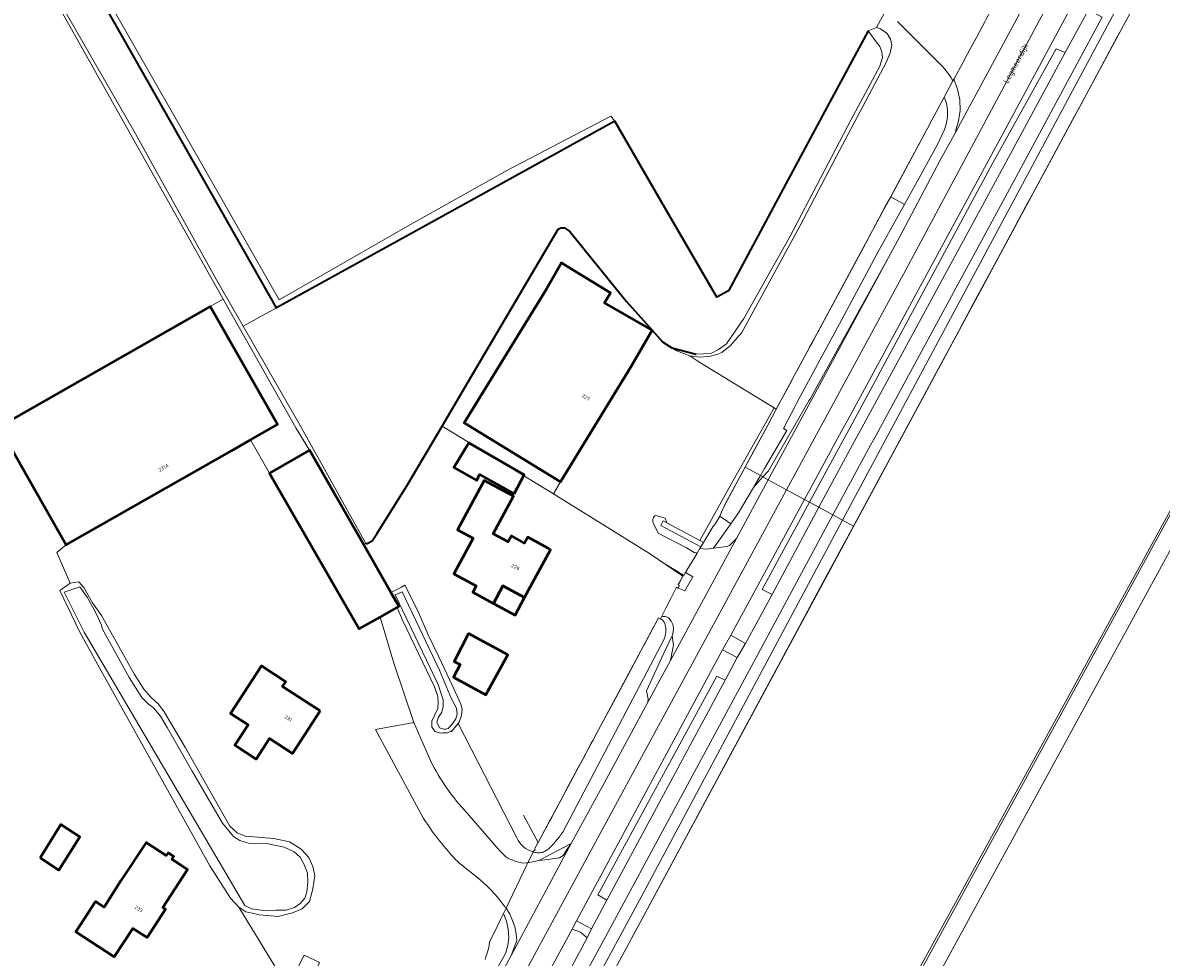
# Model space of a CAD drawing. Header units: metres. Extents: x 113441 to 115918, y 474822 to 477887.
# Tile 49 of 145: x 115043 to 115244, y 475792 to 475958. Entities that reach past the tile are written whole.
import ezdxf
from ezdxf.enums import TextEntityAlignment as Align

# ---------------------------------------------------------------- set-up
doc = ezdxf.new("R2010")
doc.units = ezdxf.units.M
for name, color, linetype, lineweight in [('B-WE-GK-BESCHOEIING-G', 252, 'GK-BESCHOEIING', 35), ('B-WE-GR-BEPLANTING_CULTUUR_VASTE PLANTENVAK-GV', 252, 'Continuous', 18), ('B-WE-GR-BOUWLAND-GV', 252, 'Continuous', 13), ('B-WE-GR-GRAS-GV', 252, 'Continuous', 13), ('B-WE-GR-GROENVOORZIENING-GV', 252, 'Continuous', 18), ('B-WE-GW-TALUD_KRUIN-G', 252, 'Continuous', 18), ('B-WE-IE-TERREINAFSCHEIDING_KUNSTMATIG_HEKWERK-G', 252, 'IE-TERREINAFSCHEIDING-KUNSTMATIG', 18), ('B-WE-IE-TERREINAFSCHEIDING_KUNSTMATIG_HEKWERK_RASTER-G', 252, 'IE-TERREINAFSCHEIDING-KUNSTMATIG', 18), ('B-WE-IE-TERREINAFSCHEIDING_KUNSTMATIG_MUUR-GV', 252, 'Continuous', 18), ('B-WE-OG-BEBOUWING-GV', 7, 'Continuous', 50), ('B-WE-OG-BEBOUWING-T18', 7, 'Continuous', 50), ('B-WE-OG-BEBOUWING_LUIFEL-GV', 7, 'Continuous', 50), ('B-WE-OG-TERREIN_ERF-GV', 252, 'Continuous', 18), ('B-WE-OG-TOPOGRAFIE-T18', 7, 'Continuous', 18), ('B-WE-OG-WATER-GV', 252, 'Continuous', 18), ('B-WE-OG-WATER_SLOOT-GV', 252, 'Continuous', 18), ('B-WE-OG-WEG-GV', 252, 'Continuous', 18), ('B-WE-VH-VERHARDING_ASFALT-GV', 252, 'Continuous', 18), ('B-WE-VH-VERHARDING_GESLOTEN-GV', 252, 'Continuous', 18)]:
    doc.layers.add(name, color=color, linetype=linetype, lineweight=lineweight)
doc.styles.add('NLCS-ISO-ANNOTATIEF-T18', font='NLCS-ISO.ttf', dxfattribs={"height": 1.8})
doc.linetypes.add('GK-BESCHOEIING', pattern='A,30,-5,[1,NLCS.SHX,S=1,R=0,X=0,Y=0],-5', length=40)
doc.linetypes.add('IE-TERREINAFSCHEIDING-KUNSTMATIG', pattern='A,4,[82,NLCS.SHX,S=0.75,R=90,X=0,Y=0],4,-2', length=10)

msp = doc.modelspace()

# ---------------------------------------------------------------- linework, layer by layer
at = {"layer": 'B-WE-GK-BESCHOEIING-G', "ltscale": 0.5, "flags": 128}
for points in [[(115147.188, 475940.164), (115129.19, 475930.215), (115112.072, 475920.784), (115087.372, 475907.145), (115071.64, 475934.863), (115060.355, 475954.786), (115044.494, 475982.769), (115034.332, 476000.705), (115033.781, 476001.677), (115020.131, 476025.753), (115004.949, 476052.54)], [(115191.982, 475956.18), (115184.358, 475941.961), (115176.569, 475927.448), (115170.697, 475916.518), (115167.295, 475910.197), (115165.224, 475909.059), (115155.352, 475926.115), (115147.188, 475940.164)], [(115104.311, 475865.924), (115105.118, 475867.205), (115110.645, 475875.983), (115116.661, 475886.247), (115122.262, 475895.803), (115137.22, 475921.072), (115137.683, 475921.321), (115138.334, 475921.303), (115139.23, 475920.692), (115149.273, 475908.291)], [(115149.273, 475908.291), (115153.797, 475903.219)], [(115153.797, 475903.219), (115155.647, 475901.145)], [(115155.647, 475901.145), (115157.31, 475900.07)], [(115157.31, 475900.07), (115161.61, 475898.97)], [(115103.199, 475865.47), (115103.452, 475865.491), (115104.311, 475865.924)]]:
    msp.add_lwpolyline(points, dxfattribs=at)
at = {"layer": 'B-WE-GR-BEPLANTING_CULTUUR_VASTE PLANTENVAK-GV'}
msp.add_lwpolyline([(115242.664, 475972.804), (115195.075, 475883.816), (115187.479, 475869.613), (115189.394, 475868.574), (115204.011, 475895.69), (115207.522, 475902.204), (115210.976, 475908.612), (115214.961, 475916.005), (115220.3, 475925.909), (115220.971, 475927.153), (115228.468, 475941.062), (115229.149, 475942.326), (115236.034, 475955.097), (115236.689, 475956.313), (115237.536, 475957.884)], dxfattribs=at)
for points in [[(115215.96, 475932.2), (115226.8, 475952.3), (115225.24, 475953), (115214.02, 475932.79), (115189.204, 475886.792), (115188.28, 475885.08), (115181.632, 475872.784), (115183.298, 475871.88), (115190, 475884.34), (115190.872, 475885.947)], [(115170.228, 475878.97), (115172.935, 475877.501), (115173.669, 475878.758), (115177.59, 475885.47), (115177.006, 475885.808), (115179.994, 475891.461), (115180.687, 475892.771), (115187.307, 475905.094), (115193.944, 475917.407), (115198.389, 475925.46), (115195.975, 475926.812), (115195.972, 475926.814), (115194.965, 475924.943), (115191.084, 475917.736), (115185.833, 475907.986), (115183.069, 475902.853), (115182.252, 475901.335), (115181.636, 475900.191), (115181.27, 475899.512), (115178.981, 475895.261), (115178.774, 475894.876), (115178.138, 475893.687), (115175.749, 475889.225), (115175.559, 475888.869), (115175.027, 475887.882), (115174.239, 475886.428), (115171.775, 475881.846), (115170.782, 475880.001)], [(115171.713, 475875.408), (115172.935, 475877.501), (115170.228, 475878.97), (115169.117, 475876.905), (115166.672, 475872.359), (115166.662, 475872.34), (115166.011, 475870.896), (115165.754, 475870.325), (115167.698, 475868.948), (115169.08, 475870.9)], [(115183.298, 475871.88), (115181.632, 475872.784), (115173.27, 475857.32), (115175.02, 475856.49)], [(115120.88, 475746.01), (115120.617, 475745.254), (115122.275, 475744.252), (115122.448, 475744.148), (115123.762, 475746.665), (115124.82, 475748.69), (115125.799, 475750.351), (115178.59, 475848.532), (115179.776, 475850.732), (115183.593, 475857.812), (115189.394, 475868.574), (115187.479, 475869.613), (115151.952, 475803.181), (115131.776, 475765.804), (115122.928, 475749.999), (115122.547, 475749.482), (115122.26, 475749.06), (115122.083, 475748.776), (115121.917, 475748.485), (115121.763, 475748.188), (115121.621, 475747.884), (115121.491, 475747.576)], [(115166.716, 475841.309), (115165.25, 475842.01), (115144.19, 475803.33), (115145.823, 475802.417)]]:
    msp.add_lwpolyline(points, close=True, dxfattribs=at)
at = {"layer": 'B-WE-GR-BOUWLAND-GV'}
msp.add_lwpolyline([(115479.78, 475859.08), (115398.62, 475897.31), (115296.52, 475944.81), (115297.247, 475946.079), (115294.112, 475947.503), (115291.771, 475948.594), (115276.957, 475922.068), (115261.126, 475893.137), (115195.566, 475772.983), (115196.22, 475772.664), (115195.977, 475771.637), (115202.129, 475768.742), (115202.515, 475769.592), (115202.94, 475770.528), (115203.132, 475770.95), (115248.102, 475750), (115359.449, 475698.412), (115517.86, 475624.25)], dxfattribs=at)
at = {"layer": 'B-WE-GR-GRAS-GV'}
msp.add_lwpolyline([(115050.092, 475958.326), (115024.755, 476003.198), (114983.032, 475979.54), (114982.835, 475979.428), (115034.932, 475887.462), (115035.67, 475886.16), (115036.395, 475884.794), (115038.33, 475886.099), (115075.7, 475907.39), (115077.999, 475908.722)], close=True, dxfattribs=at)
for points in [[(115039.157, 475994.549), (115047.119, 475980.051), (115061.268, 475955.153), (115072.769, 475935.061), (115087.882, 475908.608), (115110.658, 475921.641), (115128.213, 475931.528), (115146.507, 475941.058), (115147.188, 475940.164), (115155.352, 475926.115), (115165.224, 475909.059), (115167.295, 475910.197), (115170.697, 475916.518), (115176.569, 475927.448), (115184.358, 475941.961), (115191.982, 475956.18), (115193.463, 475956.76), (115195.239, 475959.998)], [(115195.239, 475959.998), (115193.463, 475956.76), (115194.161, 475956.487), (115195.377, 475955.672), (115195.937, 475954.679), (115196.173, 475953.613), (115195.871, 475952.27), (115195.241, 475950.658), (115186.382, 475934.02), (115179.902, 475921.635), (115169.656, 475902.786)], [(115237.536, 475957.884), (115236.689, 475956.313), (115236.034, 475955.097), (115229.149, 475942.326), (115228.468, 475941.062), (115220.971, 475927.153), (115220.3, 475925.909), (115214.961, 475916.005), (115210.976, 475908.612), (115207.522, 475902.204), (115204.011, 475895.69), (115189.394, 475868.574), (115183.593, 475857.812), (115179.776, 475850.732), (115178.59, 475848.532), (115125.799, 475750.351)], [(115160.463, 475898.688), (115162.062, 475897.618), (115175.377, 475889.481), (115175.749, 475889.225), (115178.138, 475893.687), (115178.774, 475894.876), (115178.981, 475895.261), (115181.27, 475899.512), (115181.636, 475900.191), (115182.252, 475901.335), (115183.069, 475902.853), (115185.833, 475907.986), (115191.084, 475917.736), (115194.965, 475924.943), (115195.972, 475926.814), (115195.975, 475926.812), (115202.246, 475938.464), (115202.237, 475938.484), (115202.257, 475938.522), (115202.378, 475938.747), (115202.404, 475938.795), (115203.233, 475940.337), (115205.444, 475944.448), (115205.494, 475944.541), (115206.977, 475947.299), (115206.954, 475947.341), (115206.662, 475947.842), (115206.319, 475948.369), (115205.949, 475948.876), (115205.552, 475949.363), (115205.131, 475949.829), (115197.185, 475957.794)], [(115196.252, 475781.572), (115208.071, 475803.148), (115288.395, 475949.778)], [(115168.819, 475901.84), (115168.486, 475901.452), (115167.681, 475900.512), (115166.148, 475899.25), (115165.225, 475898.884), (115164.109, 475898.589), (115162.281, 475898.443), (115160.463, 475898.688)]]:
    msp.add_lwpolyline(points, dxfattribs=at)
msp.add_lwpolyline([(115169.656, 475902.786, -0.0285995), (115168.819, 475901.84)], format="xyb", dxfattribs=at)
at = {"layer": 'B-WE-GR-GROENVOORZIENING-GV'}
msp.add_lwpolyline([(115162.877, 475865.644), (115164.53, 475868.402), (115164.643, 475868.536), (115164.78, 475868.699), (115164.892, 475868.843), (115164.997, 475868.991), (115165.19, 475869.3), (115165.754, 475870.325), (115166.011, 475870.896), (115166.662, 475872.34), (115166.672, 475872.359), (115169.117, 475876.905), (115170.228, 475878.97), (115170.782, 475880.001), (115171.775, 475881.846), (115174.239, 475886.428), (115175.027, 475887.882), (115175.559, 475888.869), (115175.749, 475889.225), (115175.377, 475889.481), (115168.103, 475876.614), (115162.207, 475866.003)], close=True, dxfattribs=at)
for points in [[(115156.081, 475869.947), (115154.894, 475870.329), (115154.396, 475870.454), (115154.281, 475870.375), (115154.146, 475870.247), (115154.037, 475870.095), (115153.959, 475869.927), (115153.921, 475869.792), (115153.9, 475869.607), (115153.923, 475869.376), (115153.998, 475869.156), (115154.855, 475867.292), (115159.879, 475864.686), (115161.218, 475863.907)], [(115161.771, 475863.798), (115162.247, 475864.592), (115162.41, 475864.865), (115155.324, 475868.665), (115155.738, 475869.472), (115156.392, 475869.122), (115156.081, 475869.947)]]:
    msp.add_lwpolyline(points, dxfattribs=at)
msp.add_lwpolyline([(115161.218, 475863.907, 0.0125279), (115161.771, 475863.798)], format="xyb", dxfattribs=at)
at = {"layer": 'B-WE-GW-TALUD_KRUIN-G'}
for points in [[(115242.664, 475972.804), (115195.075, 475883.816), (115187.479, 475869.613)], [(115187.479, 475869.613), (115151.952, 475803.181), (115131.776, 475765.804), (115122.928, 475749.999), (115122.547, 475749.482), (115122.26, 475749.06), (115122.083, 475748.776), (115121.917, 475748.485), (115121.763, 475748.188), (115121.621, 475747.884), (115121.491, 475747.576), (115120.88, 475746.01), (115120.617, 475745.254)], [(115132.884, 475810.911), (115133.083, 475810.851), (115133.286, 475810.808), (115133.491, 475810.781), (115133.699, 475810.771), (115133.906, 475810.778), (115134.116, 475810.801), (115134.324, 475810.843), (115134.526, 475810.904), (115134.722, 475810.983), (115134.91, 475811.08), (115135.083, 475811.19), (115135.252, 475811.307), (115135.416, 475811.43), (115135.575, 475811.56), (115135.729, 475811.696), (115135.879, 475811.837), (115136.025, 475811.982), (115136.168, 475812.131), (115136.306, 475812.284), (115136.44, 475812.44), (115137.248, 475813.424), (115137.405, 475813.625), (115137.558, 475813.827), (115137.709, 475814.033), (115137.856, 475814.24), (115138, 475814.45), (115155.965, 475848.65), (115156.015, 475848.795), (115156.06, 475848.941), (115156.099, 475849.089), (115156.133, 475849.239), (115156.162, 475849.389), (115156.184, 475849.54), (115156.202, 475849.692), (115156.213, 475849.844), (115156.219, 475849.997), (115156.22, 475850.15), (115156.216, 475850.296), (115156.208, 475850.441), (115156.195, 475850.586), (115156.177, 475850.73), (115156.154, 475850.874), (115156.125, 475851.016), (115156.088, 475851.156), (115156.043, 475851.293), (115155.99, 475851.428), (115155.93, 475851.56), (115155.878, 475851.647), (115155.819, 475851.73), (115155.755, 475851.809), (115155.686, 475851.883), (115155.612, 475851.952), (115155.547, 475852.001), (115155.479, 475852.045), (115155.409, 475852.085), (115155.335, 475852.12), (115155.26, 475852.15)], [(115116.102, 475771.848), (115127.908, 475792.971), (115128.297, 475794.368), (115128.454, 475795.81), (115128.377, 475797.258), (115128.067, 475798.675), (115127.532, 475800.023)]]:
    msp.add_lwpolyline(points, dxfattribs=at)
at = {"layer": 'B-WE-IE-TERREINAFSCHEIDING_KUNSTMATIG_HEKWERK-G'}
for points in [[(115246.549, 475970.801), (115244.9, 475971.6), (115125.61, 475750), (115124.82, 475748.69), (115123.762, 475746.665), (115122.448, 475744.148), (115120.132, 475739.715)], [(115159.35, 475859.86), (115155.271, 475862.352)], [(115158.42, 475858.22), (115159.35, 475859.86)], [(115154.934, 475852.33), (115133.66, 475812.62), (115131.072, 475817.425)]]:
    msp.add_lwpolyline(points, dxfattribs=at)
at = {"layer": 'B-WE-IE-TERREINAFSCHEIDING_KUNSTMATIG_HEKWERK_RASTER-G'}
for points in [[(115179.552, 475896.307), (115202.246, 475938.464)], [(115175.559, 475888.869), (115178.981, 475895.261)], [(115175.559, 475888.869), (115175.027, 475887.882), (115174.239, 475886.428), (115166.662, 475872.34)]]:
    msp.add_lwpolyline(points, dxfattribs=at)
at = {"layer": 'B-WE-IE-TERREINAFSCHEIDING_KUNSTMATIG_MUUR-GV'}
msp.add_lwpolyline([(115156.392, 475869.122), (115155.738, 475869.472), (115155.324, 475868.665), (115162.41, 475864.865), (115162.877, 475865.644), (115162.207, 475866.003)], close=True, dxfattribs=at)
at = {"layer": 'B-WE-OG-BEBOUWING-GV'}
for points in [[(115151.473, 475899.171), (115153.797, 475903.219), (115145.374, 475908.055), (115146.451, 475909.814), (115138.74, 475914.524), (115137.756, 475915.125), (115135.178, 475910.61), (115120.599, 475886.795), (115137.616, 475876.377), (115150.178, 475896.916)], [(115038.33, 475886.099), (115050.211, 475865.246), (115079.417, 475881.886), (115082.802, 475883.814), (115087.581, 475886.537), (115075.7, 475907.39)], [(115107.64, 475856.816), (115102.719, 475865.43), (115093.257, 475881.991), (115086.154, 475877.93), (115102.043, 475850.372), (115105.704, 475852.465), (115108.703, 475854.18), (115109.037, 475854.371)], [(115135.476, 475864.587), (115131.811, 475866.579), (115131.254, 475865.554), (115128.935, 475866.814), (115128.365, 475865.764), (115125.69, 475867.218), (115129.309, 475873.881), (115124.135, 475876.648), (115119.4, 475867.877), (115122.14, 475866.4), (115118.76, 475860.14), (115122.697, 475858.015), (115122.084, 475856.88), (115125.766, 475854.893), (115127.43, 475857.976), (115131.261, 475855.908), (115135.84, 475864.389)], [(115121.325, 475849.558), (115118.803, 475844.634), (115119.841, 475844.103), (115118.71, 475841.851), (115124.412, 475838.713), (115128.297, 475845.778)], [(115095.12, 475835.884), (115088.49, 475840.197), (115089.037, 475841.038), (115084.757, 475843.822), (115079.298, 475835.429), (115082.404, 475833.409), (115080.056, 475829.801), (115083.834, 475827.344), (115086.187, 475830.963), (115090.216, 475828.343)], [(115059.965, 475805.908), (115056.912, 475801.154), (115055.396, 475802.143), (115051.921, 475796.816), (115058.723, 475792.38), (115062, 475797.405), (115064.513, 475795.767), (115067.791, 475800.792), (115067.288, 475801.12), (115071.659, 475807.821), (115068.894, 475809.624), (115069.228, 475810.134), (115068.223, 475810.79), (115067.895, 475810.287), (115064.335, 475812.609)]]:
    msp.add_lwpolyline(points, close=True, dxfattribs=at)
at = {"layer": 'B-WE-OG-BEBOUWING_LUIFEL-GV'}
for points in [[(115129.387, 475874.28), (115131.201, 475877.598), (115121.403, 475883.303), (115118.765, 475878.92), (115122.808, 475876.638), (115123.292, 475877.665)], [(115131.261, 475855.908), (115127.43, 475857.976), (115125.766, 475854.893), (115129.597, 475852.826)], [(115045.641, 475809.902), (115048.943, 475807.725), (115052.644, 475813.594), (115049.263, 475815.776)]]:
    msp.add_lwpolyline(points, close=True, dxfattribs=at)
at = {"layer": 'B-WE-OG-TERREIN_ERF-GV'}
for points in [[(115135.178, 475910.61), (115137.756, 475915.125), (115138.74, 475914.524), (115146.451, 475909.814), (115145.374, 475908.055), (115153.797, 475903.219), (115149.273, 475908.291), (115139.23, 475920.692), (115138.334, 475921.303), (115137.683, 475921.321), (115137.22, 475921.072), (115122.262, 475895.803), (115116.661, 475886.247), (115136.385, 475874.262), (115137.616, 475876.377), (115120.599, 475886.795)], [(115131.261, 475855.908), (115127.43, 475857.976), (115125.766, 475854.893), (115122.084, 475856.88), (115122.697, 475858.015), (115118.76, 475860.14), (115122.14, 475866.4), (115119.4, 475867.877), (115124.135, 475876.648), (115129.309, 475873.881), (115125.69, 475867.218), (115128.365, 475865.764), (115128.935, 475866.814), (115131.254, 475865.554), (115131.811, 475866.579), (115135.476, 475864.587), (115135.84, 475864.389)], [(115121.325, 475849.558), (115128.297, 475845.778), (115124.412, 475838.713), (115118.71, 475841.851), (115119.841, 475844.103), (115118.803, 475844.634)], [(115086.187, 475830.963), (115083.834, 475827.344), (115080.056, 475829.801), (115082.404, 475833.409), (115079.298, 475835.429), (115084.757, 475843.822), (115089.037, 475841.038), (115088.49, 475840.197), (115095.12, 475835.884), (115090.216, 475828.343)], [(115064.513, 475795.767), (115062, 475797.405), (115058.723, 475792.38), (115051.921, 475796.816), (115055.396, 475802.143), (115056.912, 475801.154), (115059.965, 475805.908), (115064.335, 475812.609), (115067.895, 475810.287), (115068.223, 475810.79), (115069.228, 475810.134), (115068.894, 475809.624), (115071.659, 475807.821), (115067.288, 475801.12), (115067.791, 475800.792)]]:
    msp.add_lwpolyline(points, close=True, dxfattribs=at)
for points in [[(115089.404, 475786.961), (115080.74, 475801.155), (115079.284, 475802.758), (115075.595, 475808.463), (115056.084, 475843.467), (115052.652, 475849.807), (115049.122, 475857.143), (115050.949, 475858.45), (115048.558, 475863.873), (115050.211, 475865.246), (115038.33, 475886.099)], [(115154.934, 475852.33), (115155.26, 475852.15), (115155.52, 475852.62), (115156.001, 475853.573), (115156.243, 475854.054), (115157.106, 475855.765), (115157.348, 475856.244), (115158.043, 475857.621), (115158.099, 475857.733), (115158.29, 475857.621), (115158.36, 475857.58), (115158.375, 475857.606), (115158.383, 475857.621), (115158.63, 475858.06), (115158.403, 475858.19), (115158.42, 475858.22), (115158.674, 475858.668), (115158.677, 475858.674), (115159.255, 475859.692), (115153.363, 475863.697), (115136.385, 475874.262), (115116.661, 475886.247), (115110.645, 475875.983), (115105.118, 475867.205), (115104.311, 475865.924), (115103.452, 475865.491), (115103.199, 475865.47), (115102.719, 475865.43), (115107.64, 475856.816), (115109.487, 475857.773), (115110.102, 475858.091), (115112.391, 475853.598), (115114.192, 475849.352), (115116.073, 475845.411), (115118.446, 475840.439), (115119.984, 475837.074), (115120.219, 475836.155), (115120.124, 475835.05), (115119.701, 475833.888), (115119.504, 475833.653), (115129.905, 475813.427)], [(115104.921, 475832.602), (115111.69, 475833.82), (115108.18, 475844.14), (115105.704, 475852.465), (115102.043, 475850.372), (115086.154, 475877.93), (115082.802, 475883.814), (115079.417, 475881.886), (115050.211, 475865.246), (115048.558, 475863.873), (115050.949, 475858.45), (115052.464, 475858.687), (115053.341, 475857.693), (115054.879, 475854.983), (115056.467, 475852.775), (115062.309, 475842.32), (115063.933, 475839.734), (115065.198, 475838.331), (115066.532, 475837.057), (115067.538, 475835.726), (115071.341, 475829.367), (115079.174, 475815.469), (115080.446, 475814.326), (115081.863, 475813.701), (115086.935, 475813.303), (115089.721, 475812.706), (115091.771, 475811.412), (115093.1, 475809.942), (115093.838, 475808.358), (115094.187, 475806.784), (115093.795, 475804.384), (115093.214, 475802.184), (115091.94, 475800.85), (115090.227, 475800.18), (115087.668, 475799.533), (115084.353, 475799.818), (115083.139, 475800.082), (115082.503, 475800.221), (115081.956, 475800.34), (115080.74, 475801.155), (115089.404, 475786.961), (115092.269, 475792.682), (115094.151, 475791.765)], [(115115.421, 475832.245), (115114.854, 475832.977), (115114.884, 475834.084), (115115.37, 475835.179), (115115.921, 475836.272), (115115.951, 475837.379), (115115.915, 475838.422), (115115.31, 475840.133), (115109.612, 475852.044), (115108.703, 475854.18), (115105.704, 475852.465), (115108.18, 475844.14), (115111.69, 475833.82), (115113.302, 475830.074), (115114.306, 475827.742)], [(115132.796, 475810.945), (115132.925, 475811.21), (115133.025, 475811.181), (115133.082, 475811.164), (115133.138, 475811.356), (115133.134, 475811.357), (115133.014, 475811.393), (115133.092, 475811.554), (115133.634, 475812.668), (115133.66, 475812.62), (115134.798, 475814.745), (115135.202, 475815.498), (115135.662, 475816.356), (115136.06, 475817.099), (115136.817, 475818.513), (115138.125, 475820.955), (115138.384, 475821.438), (115138.434, 475821.531), (115138.69, 475822.008), (115140.686, 475825.735), (115140.988, 475826.299), (115141.408, 475827.083), (115141.641, 475827.517), (115143.045, 475830.138), (115143.351, 475830.709), (115143.634, 475831.238), (115146.531, 475836.645), (115149.42, 475842.037), (115152.349, 475847.505), (115152.368, 475847.541), (115154.934, 475852.33)], [(115114.306, 475827.742), (115113.302, 475830.074), (115111.69, 475833.82), (115104.921, 475832.602), (115113.411, 475816.834)], [(115129.905, 475813.427), (115119.504, 475833.653), (115118.278, 475832.187), (115118.357, 475832.329), (115117.63, 475831.989), (115116.831, 475831.969), (115116.391, 475831.958), (115115.421, 475832.245)], [(115113.411, 475816.834), (115104.921, 475832.602)], [(115127.96, 475810.043), (115126.991, 475810.996), (115126.349, 475811.723), (115124.923, 475813.335), (115121.466, 475817.376), (115120.634, 475818.287)], [(115120.634, 475818.287), (115121.466, 475817.376), (115124.923, 475813.335), (115126.349, 475811.723), (115126.991, 475810.996), (115127.96, 475810.043)], [(115130.968, 475808.962), (115131.515, 475808.974), (115131.85, 475809), (115131.861, 475809.022), (115131.976, 475809.256), (115132.796, 475810.945)], [(115119.427, 475809.218), (115119.593, 475809.048), (115122.702, 475806.575)], [(115122.702, 475806.575), (115119.593, 475809.048), (115119.427, 475809.218)], [(115127.974, 475801.028), (115128.004, 475800.985), (115131.61, 475808.506), (115131.85, 475809)], [(115131.85, 475809), (115131.515, 475808.974), (115130.968, 475808.962)], [(115124.258, 475791.887), (115124.432, 475792.354), (115124.589, 475792.823), (115124.6, 475792.856), (115124.889, 475793.874), (115124.947, 475794.128), (115124.953, 475794.155), (115124.968, 475794.237), (115125.005, 475794.438), (115125.008, 475794.468), (115125.071, 475795.009), (115125.929, 475796.757), (115127.074, 475799.092), (115127.532, 475800.023), (115128.004, 475800.985), (115127.974, 475801.028)]]:
    msp.add_lwpolyline(points, dxfattribs=at)
for points in [[(115120.634, 475818.287, -0.0752371), (115114.306, 475827.742)], [(115114.306, 475827.742, 0.0752371), (115120.634, 475818.287)], [(115113.411, 475816.834, 0.0514931), (115119.427, 475809.218)], [(115119.427, 475809.218, -0.0514931), (115113.411, 475816.834)], [(115129.905, 475813.427, 0.2369965), (115132.796, 475810.945)], [(115132.796, 475810.945, -0.2369965), (115129.905, 475813.427)], [(115130.968, 475808.962, -0.0896952), (115127.96, 475810.043)], [(115127.96, 475810.043, 0.0896952), (115130.968, 475808.962)], [(115122.702, 475806.575, -0.0666125), (115127.593, 475801.453)], [(115127.593, 475801.453, 0.0666125), (115122.702, 475806.575)], [(115127.593, 475801.453, 0.0165119), (115127.974, 475801.028)], [(115127.974, 475801.028, -0.0165119), (115127.593, 475801.453)]]:
    msp.add_lwpolyline(points, format="xyb", dxfattribs=at)
at = {"layer": 'B-WE-OG-WATER-GV'}
msp.add_lwpolyline([(114961.901, 476114.409), (114974.076, 476093.18), (114988.994, 476067.203), (114990.331, 476064.858), (115000, 476047.906), (115009.97, 476030.013), (115019.936, 476011.987), (115022.386, 476007.82), (115026.982, 476000), (115041.684, 475974.21), (115062.152, 475938.464), (115076.815, 475912.129), (115081.515, 475903.911), (115087.372, 475907.145), (115071.64, 475934.863), (115060.355, 475954.786), (115044.494, 475982.769), (115034.332, 476000.705), (115033.781, 476001.677), (115020.131, 476025.753), (115004.949, 476052.54), (115004.443, 476053.437), (114964.067, 476125)], dxfattribs=at)
for points in [[(115147.188, 475940.164), (115129.19, 475930.215), (115112.072, 475920.784), (115087.372, 475907.145), (115081.515, 475903.911), (115091.808, 475885.915), (115103.199, 475865.47), (115103.452, 475865.491), (115104.311, 475865.924), (115105.118, 475867.205), (115110.645, 475875.983), (115116.661, 475886.247), (115122.262, 475895.803), (115137.22, 475921.072), (115137.683, 475921.321), (115138.334, 475921.303), (115139.23, 475920.692), (115149.273, 475908.291), (115153.797, 475903.219), (115155.647, 475901.145), (115157.31, 475900.07), (115161.61, 475898.97), (115164.177, 475899.071), (115165.563, 475899.81), (115166.959, 475900.815), (115170.013, 475905.294), (115178.229, 475919.864), (115188.953, 475940.36), (115194.035, 475949.932), (115194.532, 475951.417), (115194.43, 475952.463), (115194.064, 475953.385), (115193.434, 475954.184), (115191.982, 475956.18), (115184.358, 475941.961), (115176.569, 475927.448), (115170.697, 475916.518), (115167.295, 475910.197), (115165.224, 475909.059), (115155.352, 475926.115)], [(115276.957, 475922.068), (115291.771, 475948.594), (115291.421, 475948.757), (115288.898, 475949.932), (115275.856, 475926.283), (115192.811, 475774.449), (115195.566, 475772.983), (115261.126, 475893.137)], [(115053.423, 475849.821), (115081.804, 475801.454), (115082.998, 475800.839), (115084.306, 475800.68), (115085.077, 475800.587), (115087.295, 475800.657), (115089.118, 475800.607), (115090.565, 475801.089), (115091.561, 475801.779), (115092.434, 475802.733), (115092.792, 475803.896), (115092.966, 475805.52), (115092.88, 475807.152), (115092.271, 475808.732), (115091.589, 475809.989), (115090.507, 475810.931), (115088.769, 475811.76), (115085.919, 475812.359), (115082.467, 475812.453), (115080.917, 475812.951), (115079.827, 475813.633), (115077.872, 475816.031), (115072.518, 475825.209), (115068.101, 475832.954), (115066.917, 475834.941), (115065.654, 475836.409), (115064.696, 475837.152), (115063.618, 475838.224), (115061.369, 475841.804), (115056.648, 475850.339), (115056.473, 475851.065), (115055.459, 475853.213), (115053.904, 475855.983), (115052.615, 475857.79), (115049.857, 475856.847)], [(115115.99, 475840.553), (115116.613, 475838.542), (115116.854, 475837.819), (115116.887, 475836.645), (115116.6, 475835.675), (115116.054, 475834.778), (115115.769, 475833.873), (115116.198, 475832.884), (115117.17, 475832.578), (115117.195, 475832.624), (115117.759, 475832.776), (115118.432, 475833.54), (115119.109, 475834.499), (115119.326, 475835.275), (115119.199, 475836.36), (115118.27, 475838.145), (115116.189, 475843.089), (115109.593, 475856.954), (115108.405, 475856.399)]]:
    msp.add_lwpolyline(points, close=True, dxfattribs=at)
at = {"layer": 'B-WE-OG-WATER_SLOOT-GV'}
for points in [[(115062.152, 475938.464), (115041.684, 475974.21), (115026.982, 476000), (115022.386, 476007.82), (115024.755, 476003.198), (115050.092, 475958.326), (115077.999, 475908.722), (115090.803, 475885.964), (115093.257, 475881.991), (115102.719, 475865.43), (115103.199, 475865.47), (115091.808, 475885.915), (115081.515, 475903.911), (115076.815, 475912.129)], [(115147.188, 475940.164), (115146.507, 475941.058), (115128.213, 475931.528), (115110.658, 475921.641), (115087.882, 475908.608), (115072.769, 475935.061), (115061.268, 475955.153), (115047.119, 475980.051), (115039.157, 475994.549), (115035.319, 476001.311), (115034.332, 476000.705), (115044.494, 475982.769), (115060.355, 475954.786), (115071.64, 475934.863), (115087.372, 475907.145), (115112.072, 475920.784), (115129.19, 475930.215)], [(115288.898, 475949.932), (115287.923, 475950.386), (115287.759, 475950.084), (115288.395, 475949.778), (115208.071, 475803.148), (115196.252, 475781.572), (115192.454, 475774.639), (115192.811, 475774.449), (115275.856, 475926.283)], [(115067.538, 475835.726), (115066.532, 475837.057), (115065.198, 475838.331), (115063.933, 475839.734), (115062.309, 475842.32), (115056.467, 475852.775), (115054.879, 475854.983), (115053.341, 475857.693), (115052.464, 475858.687), (115050.949, 475858.45), (115049.122, 475857.143), (115052.652, 475849.807), (115056.084, 475843.467), (115075.595, 475808.463), (115079.284, 475802.758), (115080.74, 475801.155), (115081.956, 475800.34), (115082.503, 475800.221), (115083.139, 475800.082), (115084.353, 475799.818), (115087.668, 475799.533), (115090.227, 475800.18), (115091.94, 475800.85), (115093.214, 475802.184), (115093.795, 475804.384), (115094.187, 475806.784), (115093.838, 475808.358), (115093.1, 475809.942), (115091.771, 475811.412), (115089.721, 475812.706), (115086.935, 475813.303), (115081.863, 475813.701), (115080.446, 475814.326), (115079.174, 475815.469), (115071.341, 475829.367)], [(115061.369, 475841.804), (115063.618, 475838.224), (115064.696, 475837.152), (115065.654, 475836.409), (115066.917, 475834.941), (115068.101, 475832.954), (115072.518, 475825.209), (115077.872, 475816.031), (115079.827, 475813.633), (115080.917, 475812.951), (115082.467, 475812.453), (115085.919, 475812.359), (115088.769, 475811.76), (115090.507, 475810.931), (115091.589, 475809.989), (115092.271, 475808.732), (115092.88, 475807.152), (115092.966, 475805.52), (115092.792, 475803.896), (115092.434, 475802.733), (115091.561, 475801.779), (115090.565, 475801.089), (115089.118, 475800.607), (115087.295, 475800.657), (115085.077, 475800.587), (115084.306, 475800.68), (115082.998, 475800.839), (115081.804, 475801.454), (115053.423, 475849.821), (115049.857, 475856.847), (115052.615, 475857.79), (115053.904, 475855.983), (115055.459, 475853.213), (115056.473, 475851.065), (115056.648, 475850.339)], [(115114.192, 475849.352), (115112.391, 475853.598), (115110.102, 475858.091), (115109.487, 475857.773), (115107.64, 475856.816), (115109.037, 475854.371), (115108.703, 475854.18), (115109.612, 475852.044), (115115.31, 475840.133), (115115.915, 475838.422), (115115.951, 475837.379), (115115.921, 475836.272), (115115.37, 475835.179), (115114.884, 475834.084), (115114.854, 475832.977), (115115.421, 475832.245), (115116.391, 475831.958), (115116.831, 475831.969), (115117.63, 475831.989), (115118.357, 475832.329), (115118.278, 475832.187), (115119.504, 475833.653), (115119.701, 475833.888), (115120.124, 475835.05), (115120.219, 475836.155), (115119.984, 475837.074), (115118.446, 475840.439), (115116.073, 475845.411)], [(115116.189, 475843.089), (115118.27, 475838.145), (115119.199, 475836.36), (115119.326, 475835.275), (115119.109, 475834.499), (115118.432, 475833.54), (115117.759, 475832.776), (115117.195, 475832.624), (115117.17, 475832.578), (115116.198, 475832.884), (115115.769, 475833.873), (115116.054, 475834.778), (115116.6, 475835.675), (115116.887, 475836.645), (115116.854, 475837.819), (115116.613, 475838.542), (115115.99, 475840.553), (115108.405, 475856.399), (115109.593, 475856.954)], [(115094.151, 475791.765), (115092.269, 475792.682), (115089.404, 475786.961), (115087.69, 475783.539), (115090.803, 475782.077), (115091.99, 475784.704), (115092.785, 475786.465), (115093.199, 475787.382), (115094.993, 475791.354)]]:
    msp.add_lwpolyline(points, close=True, dxfattribs=at)
for points in [[(115195.937, 475954.679), (115195.377, 475955.672), (115194.161, 475956.487), (115193.463, 475956.76), (115191.982, 475956.18), (115193.434, 475954.184), (115194.064, 475953.385), (115194.43, 475952.463), (115194.532, 475951.417), (115194.035, 475949.932), (115188.953, 475940.36), (115178.229, 475919.864), (115170.013, 475905.294), (115166.959, 475900.815), (115165.563, 475899.81), (115164.177, 475899.071), (115161.61, 475898.97), (115157.31, 475900.07), (115158.14, 475899.533), (115160.463, 475898.688), (115162.281, 475898.443), (115164.109, 475898.589), (115165.225, 475898.884), (115166.148, 475899.25), (115167.681, 475900.512), (115168.486, 475901.452), (115168.819, 475901.84)], [(115169.656, 475902.786), (115179.902, 475921.635), (115186.382, 475934.02), (115195.241, 475950.658), (115195.871, 475952.27), (115196.173, 475953.613), (115195.937, 475954.679)]]:
    msp.add_lwpolyline(points, dxfattribs=at)
msp.add_lwpolyline([(115168.819, 475901.84, 0.0285995), (115169.656, 475902.786)], format="xyb", dxfattribs=at)
at = {"layer": 'B-WE-OG-WEG-GV'}
for points in [[(115230.914, 475959.866), (115234.21, 475965.93), (115243.12, 475982.18), (115242.12, 475982.46), (115239.64, 475981.47), (115238.64, 475980.2), (115231.48, 475967.02), (115228.356, 475961.232), (115213.32, 475933.37), (115188.332, 475887.234), (115187.36, 475885.44), (115180.744, 475873.265), (115181.632, 475872.784), (115188.28, 475885.08), (115189.204, 475886.792), (115214.02, 475932.79), (115225.24, 475953), (115226.8, 475952.3)], [(115172.935, 475877.501), (115173.371, 475877.265), (115174.35, 475878.36), (115181.503, 475890.696), (115181.665, 475890.976), (115195.607, 475916.051), (115198.03, 475920.53), (115204.712, 475933.269), (115207.46, 475938.3), (115207.413, 475938.428), (115207.982, 475940.226), (115208.24, 475942.095), (115208.182, 475943.98), (115207.808, 475945.829), (115207.131, 475947.584), (115206.977, 475947.299), (115205.494, 475944.541), (115205.444, 475944.448), (115205.82, 475943.34), (115206.017, 475942.182), (115206.028, 475941.007), (115205.853, 475939.845), (115205.497, 475938.725), (115204.246, 475936.073), (115198.389, 475925.46), (115193.944, 475917.407), (115187.307, 475905.094), (115180.687, 475892.771), (115179.994, 475891.461), (115177.006, 475885.808), (115177.59, 475885.47), (115173.669, 475878.758)], [(115195.975, 475926.812), (115198.389, 475925.46), (115204.246, 475936.073), (115205.497, 475938.725), (115205.853, 475939.845), (115206.028, 475941.007), (115206.017, 475942.182), (115205.82, 475943.34), (115205.444, 475944.448), (115203.233, 475940.337), (115202.404, 475938.795), (115202.378, 475938.747), (115202.257, 475938.522), (115202.237, 475938.484), (115202.246, 475938.464)], [(115187.28, 475900.66), (115195.607, 475916.051), (115181.665, 475890.976), (115181.503, 475890.696), (115174.35, 475878.36), (115173.371, 475877.265), (115174.325, 475876.747), (115181.8, 475890.545)], [(115174.325, 475876.747), (115173.371, 475877.265), (115171.713, 475875.408), (115169.08, 475870.9), (115167.698, 475868.948), (115164.64, 475864.63), (115167.019, 475864.955), (115167.493, 475865.149), (115168.707, 475866.376)], [(115173.371, 475877.265), (115172.935, 475877.501), (115171.713, 475875.408)], [(115175.02, 475856.49), (115173.27, 475857.32), (115181.632, 475872.784), (115180.744, 475873.265), (115167.7, 475849.26), (115170.31, 475847.79)], [(115162.247, 475864.592), (115163.384, 475864.459), (115164.64, 475864.63), (115167.698, 475868.948), (115165.754, 475870.325), (115165.19, 475869.3), (115164.997, 475868.991), (115164.892, 475868.843), (115164.78, 475868.699), (115164.643, 475868.536), (115164.53, 475868.402), (115162.877, 475865.644), (115162.41, 475864.865)], [(115158.383, 475857.621), (115158.375, 475857.606), (115159.578, 475857.104), (115161.024, 475859.595), (115159.713, 475860.363), (115159.443, 475859.913), (115159.399, 475859.833), (115159.35, 475859.86), (115159.255, 475859.692), (115158.677, 475858.674), (115158.674, 475858.668), (115158.42, 475858.22), (115158.403, 475858.19), (115158.63, 475858.06)], [(115155.52, 475852.62), (115155.26, 475852.15), (115155.335, 475852.12), (115155.409, 475852.085), (115155.479, 475852.045), (115155.547, 475852.001), (115155.612, 475851.952), (115155.686, 475851.883), (115155.755, 475851.809), (115155.819, 475851.73), (115155.878, 475851.647), (115155.93, 475851.56), (115155.99, 475851.428), (115156.043, 475851.293), (115156.088, 475851.156), (115156.125, 475851.016), (115156.154, 475850.874), (115156.177, 475850.73), (115156.195, 475850.586), (115156.208, 475850.441), (115156.216, 475850.296), (115156.22, 475850.15), (115156.219, 475849.997), (115156.213, 475849.844), (115156.202, 475849.692), (115156.184, 475849.54), (115156.162, 475849.389), (115156.133, 475849.239), (115156.099, 475849.089), (115156.06, 475848.941), (115156.015, 475848.795), (115155.965, 475848.65), (115138, 475814.45), (115137.856, 475814.24), (115137.709, 475814.033), (115137.558, 475813.827), (115137.405, 475813.625), (115137.248, 475813.424), (115136.44, 475812.44), (115136.306, 475812.284), (115136.168, 475812.131), (115136.025, 475811.982), (115135.879, 475811.837), (115135.729, 475811.696), (115135.575, 475811.56), (115135.416, 475811.43), (115135.252, 475811.307), (115135.083, 475811.19), (115134.91, 475811.08), (115134.722, 475810.983), (115134.526, 475810.904), (115134.324, 475810.843), (115134.116, 475810.801), (115133.906, 475810.778), (115133.699, 475810.771), (115133.491, 475810.781), (115133.286, 475810.808), (115133.083, 475810.851), (115132.884, 475810.911), (115132.796, 475810.945), (115131.976, 475809.256), (115131.861, 475809.022), (115131.85, 475809), (115133.76, 475809.43), (115139.49, 475812.44), (115145.67, 475823.73), (115153.02, 475837.42), (115153.1, 475837.93), (115152.81, 475839.41), (115155.893, 475846.093), (115157.34, 475849.17), (115157.537, 475849.807), (115157.575, 475850.472), (115157.449, 475851.127), (115157.169, 475851.731), (115156.75, 475852.25), (115156.568, 475852.387), (115156.363, 475852.488), (115156.144, 475852.55), (115155.917, 475852.571), (115155.69, 475852.55)], [(115155.26, 475852.15), (115154.934, 475852.33), (115152.368, 475847.541), (115152.349, 475847.505), (115149.42, 475842.037), (115146.531, 475836.645), (115143.634, 475831.238), (115143.351, 475830.709), (115143.045, 475830.138), (115141.641, 475827.517), (115141.408, 475827.083), (115140.988, 475826.299), (115140.686, 475825.735), (115138.69, 475822.008), (115138.434, 475821.531), (115138.384, 475821.438), (115138.125, 475820.955), (115136.817, 475818.513), (115136.06, 475817.099), (115135.662, 475816.356), (115135.202, 475815.498), (115134.798, 475814.745), (115133.66, 475812.62), (115133.634, 475812.668), (115133.092, 475811.554), (115133.014, 475811.393), (115133.134, 475811.357), (115133.138, 475811.356), (115133.082, 475811.164), (115133.025, 475811.181), (115132.925, 475811.21), (115132.796, 475810.945), (115132.884, 475810.911), (115133.083, 475810.851), (115133.286, 475810.808), (115133.491, 475810.781), (115133.699, 475810.771), (115133.906, 475810.778), (115134.116, 475810.801), (115134.324, 475810.843), (115134.526, 475810.904), (115134.722, 475810.983), (115134.91, 475811.08), (115135.083, 475811.19), (115135.252, 475811.307), (115135.416, 475811.43), (115135.575, 475811.56), (115135.729, 475811.696), (115135.879, 475811.837), (115136.025, 475811.982), (115136.168, 475812.131), (115136.306, 475812.284), (115136.44, 475812.44), (115137.248, 475813.424), (115137.405, 475813.625), (115137.558, 475813.827), (115137.709, 475814.033), (115137.856, 475814.24), (115138, 475814.45), (115155.965, 475848.65), (115156.015, 475848.795), (115156.06, 475848.941), (115156.099, 475849.089), (115156.133, 475849.239), (115156.162, 475849.389), (115156.184, 475849.54), (115156.202, 475849.692), (115156.213, 475849.844), (115156.219, 475849.997), (115156.22, 475850.15), (115156.216, 475850.296), (115156.208, 475850.441), (115156.195, 475850.586), (115156.177, 475850.73), (115156.154, 475850.874), (115156.125, 475851.016), (115156.088, 475851.156), (115156.043, 475851.293), (115155.99, 475851.428), (115155.93, 475851.56), (115155.878, 475851.647), (115155.819, 475851.73), (115155.755, 475851.809), (115155.686, 475851.883), (115155.612, 475851.952), (115155.547, 475852.001), (115155.479, 475852.045), (115155.409, 475852.085), (115155.335, 475852.12)], [(115157.02, 475844.803), (115157.399, 475846.633), (115157.552, 475847.525), (115157.34, 475849.17), (115155.893, 475846.093), (115152.81, 475839.41), (115153.1, 475837.93), (115153.02, 475837.42)], [(115168.86, 475845.3), (115166.27, 475846.67), (115140.42, 475798.745), (115143.08, 475797.31), (115145.823, 475802.417), (115144.19, 475803.33), (115165.25, 475842.01), (115166.716, 475841.309)], [(115138.892, 475811.616), (115139.49, 475812.44), (115133.76, 475809.43), (115135.363, 475809.565), (115137.422, 475809.877), (115138.055, 475810.304)], [(115135.921, 475783.829), (115137.71, 475787.15), (115142.3, 475795.73), (115141.14, 475796.74), (115139.65, 475797.29), (115133.156, 475785.322), (115121.69, 475764.19), (115111.39, 475744.96), (115113.9, 475743.3), (115115.41, 475745.89), (115120.34, 475754.91)]]:
    msp.add_lwpolyline(points, close=True, dxfattribs=at)
for points in [[(115233.337, 475958.573), (115229.3, 475951.01), (115217.73, 475929.56), (115193.386, 475884.672), (115192.42, 475882.89), (115185.766, 475870.542), (115187.479, 475869.613), (115195.075, 475883.816), (115242.664, 475972.804)], [(115131.776, 475765.804), (115151.952, 475803.181), (115187.479, 475869.613), (115185.766, 475870.542), (115172.12, 475845.22), (115145.54, 475795.93), (115138.29, 475782.55)], [(115126.806, 475788.751), (115128.9, 475792.62), (115129.88, 475795.25), (115129.756, 475796.465), (115129.503, 475797.659), (115129.124, 475798.819), (115128.622, 475799.932), (115128.004, 475800.985), (115127.532, 475800.023), (115128.067, 475798.675), (115128.377, 475797.258), (115128.454, 475795.81), (115128.297, 475794.368), (115127.908, 475792.971), (115116.102, 475771.848)], [(115116.102, 475771.848), (115127.908, 475792.971), (115128.297, 475794.368), (115128.454, 475795.81), (115128.377, 475797.258), (115128.067, 475798.675), (115127.532, 475800.023), (115127.074, 475799.092), (115125.929, 475796.757), (115125.071, 475795.009), (115125.008, 475794.468), (115125.005, 475794.438), (115124.968, 475794.237), (115124.953, 475794.155), (115124.947, 475794.128), (115124.889, 475793.874), (115124.6, 475792.856), (115124.589, 475792.823), (115124.432, 475792.354), (115124.258, 475791.887)]]:
    msp.add_lwpolyline(points, dxfattribs=at)
at = {"layer": 'B-WE-VH-VERHARDING_ASFALT-GV'}
for points in [[(115202.668, 475921.365), (115224.928, 475963.062), (115221.729, 475964.77), (115220.32, 475962.166), (115207.46, 475938.3), (115204.712, 475933.269), (115198.03, 475920.53), (115195.607, 475916.051), (115187.28, 475900.66), (115181.8, 475890.545), (115174.325, 475876.747), (115177.549, 475874.999), (115185.08, 475888.883), (115198.228, 475913.124)], [(115213.32, 475933.37), (115228.356, 475961.232), (115224.928, 475963.062), (115202.668, 475921.365), (115198.228, 475913.124), (115185.08, 475888.883), (115177.549, 475874.999), (115180.744, 475873.265), (115187.36, 475885.44), (115188.332, 475887.234)], [(115217.73, 475929.56), (115229.3, 475951.01), (115233.337, 475958.573), (115230.914, 475959.866), (115226.8, 475952.3), (115215.96, 475932.2), (115190.872, 475885.947), (115190, 475884.34), (115183.298, 475871.88), (115185.766, 475870.542), (115192.42, 475882.89), (115193.386, 475884.672)], [(115170.994, 475862.914), (115177.549, 475874.999), (115174.325, 475876.747), (115168.707, 475866.376), (115157.02, 475844.803), (115153.02, 475837.42), (115145.67, 475823.73), (115139.49, 475812.44), (115128.9, 475792.62), (115126.806, 475788.751), (115129.951, 475787.053), (115136.832, 475799.795), (115150.806, 475825.641)], [(115166.27, 475846.67), (115167.7, 475849.26), (115180.744, 475873.265), (115177.549, 475874.999), (115170.994, 475862.914), (115150.806, 475825.641), (115136.832, 475799.795), (115129.951, 475787.053), (115133.156, 475785.322), (115139.65, 475797.29), (115140.42, 475798.745)], [(115172.12, 475845.22), (115185.766, 475870.542), (115183.298, 475871.88), (115175.02, 475856.49), (115170.31, 475847.79), (115168.86, 475845.3), (115166.716, 475841.309), (115145.823, 475802.417), (115143.08, 475797.31), (115142.3, 475795.73), (115137.71, 475787.15), (115135.921, 475783.829), (115138.29, 475782.55), (115145.54, 475795.93)], [(115155.52, 475852.62), (115155.69, 475852.55), (115155.917, 475852.571), (115156.144, 475852.55), (115156.363, 475852.488), (115156.568, 475852.387), (115156.75, 475852.25), (115157.169, 475851.731), (115157.449, 475851.127), (115157.575, 475850.472), (115157.537, 475849.807), (115157.34, 475849.17), (115157.552, 475847.525), (115157.399, 475846.633), (115157.02, 475844.803), (115168.707, 475866.376), (115167.493, 475865.149), (115167.019, 475864.955), (115164.64, 475864.63), (115163.384, 475864.459), (115162.247, 475864.592), (115161.771, 475863.798), (115161.695, 475863.672), (115161.33, 475863.062), (115159.94, 475860.742), (115159.877, 475860.637), (115159.713, 475860.363), (115161.024, 475859.595), (115159.578, 475857.104), (115158.375, 475857.606), (115158.36, 475857.58), (115158.29, 475857.621), (115158.099, 475857.733), (115158.043, 475857.621), (115157.348, 475856.244), (115157.106, 475855.765), (115156.243, 475854.054), (115156.001, 475853.573)], [(115170.31, 475847.79), (115167.7, 475849.26), (115166.27, 475846.67), (115168.86, 475845.3)], [(115139.49, 475812.44), (115138.892, 475811.616), (115138.055, 475810.304), (115137.422, 475809.877), (115135.363, 475809.565), (115133.76, 475809.43), (115131.85, 475809), (115131.61, 475808.506), (115128.004, 475800.985), (115128.622, 475799.932), (115129.124, 475798.819), (115129.503, 475797.659), (115129.756, 475796.465), (115129.88, 475795.25), (115128.9, 475792.62)], [(115143.08, 475797.31), (115140.42, 475798.745), (115139.65, 475797.29), (115141.14, 475796.74), (115142.3, 475795.73)]]:
    msp.add_lwpolyline(points, close=True, dxfattribs=at)
msp.add_lwpolyline([(115212.659, 475957.863), (115211.183, 475955.12), (115209.476, 475951.945), (115208.697, 475950.496), (115207.24, 475947.788), (115207.131, 475947.584), (115207.808, 475945.829), (115208.182, 475943.98), (115208.24, 475942.095), (115207.982, 475940.226), (115207.413, 475938.428), (115207.46, 475938.3), (115220.32, 475962.166)], dxfattribs=at)
at = {"layer": 'B-WE-VH-VERHARDING_GESLOTEN-GV'}
for points in [[(115206.977, 475947.299), (115207.131, 475947.584), (115207.24, 475947.788), (115208.697, 475950.496), (115209.476, 475951.945), (115211.183, 475955.12), (115212.659, 475957.863), (115212.851, 475958.221), (115214.366, 475961.038), (115214.485, 475961.259)], [(115197.185, 475957.794), (115205.131, 475949.829)], [(115205.131, 475949.829), (115205.552, 475949.363), (115205.949, 475948.876), (115206.319, 475948.369), (115206.662, 475947.842), (115206.954, 475947.341), (115206.977, 475947.299)], [(115168.103, 475876.614), (115175.377, 475889.481), (115162.062, 475897.618), (115160.463, 475898.688), (115158.14, 475899.533), (115157.31, 475900.07), (115155.647, 475901.145), (115153.797, 475903.219), (115151.473, 475899.171), (115150.178, 475896.916), (115137.616, 475876.377), (115136.385, 475874.262), (115153.363, 475863.697), (115159.255, 475859.692), (115159.35, 475859.86), (115159.399, 475859.833), (115159.443, 475859.913), (115159.713, 475860.363), (115159.877, 475860.637), (115159.94, 475860.742), (115161.33, 475863.062), (115161.695, 475863.672), (115161.771, 475863.798)], [(115161.218, 475863.907), (115159.879, 475864.686), (115154.855, 475867.292), (115153.998, 475869.156), (115153.923, 475869.376), (115153.9, 475869.607), (115153.921, 475869.792), (115153.959, 475869.927), (115154.037, 475870.095), (115154.146, 475870.247), (115154.281, 475870.375), (115154.396, 475870.454), (115154.894, 475870.329), (115156.081, 475869.947), (115156.392, 475869.122), (115162.207, 475866.003), (115168.103, 475876.614)]]:
    msp.add_lwpolyline(points, dxfattribs=at)
msp.add_lwpolyline([(115093.257, 475881.991), (115090.803, 475885.964), (115077.999, 475908.722), (115075.7, 475907.39), (115087.581, 475886.537), (115082.802, 475883.814), (115086.154, 475877.93)], close=True, dxfattribs=at)
msp.add_lwpolyline([(115161.771, 475863.798, -0.0125279), (115161.218, 475863.907)], format="xyb", dxfattribs=at)

# ---------------------------------------------------------------- texts
at = {"layer": 'B-WE-OG-BEBOUWING-T18', "style": 'NLCS-ISO-ANNOTATIEF-T18'}
for s, rotation, p in [('227', 328.6, (115142.073, 475891.331)), ('231A', 29.7, (115067.439, 475878.917)), ('229', 331.6, (115129.628, 475861.303)), ('231', 327, (115089.478, 475834.545)), ('233', 326.9, (115063.057, 475800.856))]:
    msp.add_text(s, height=0.64, rotation=rotation, dxfattribs=at).set_placement(p, align=Align.MIDDLE)
at = {"layer": 'B-WE-OG-TOPOGRAFIE-T18', "style": 'NLCS-ISO-ANNOTATIEF-T18'}
msp.add_text('Legmeerdijk', height=1, rotation=61.6, dxfattribs=at).set_placement((115218.207, 475950.331), align=Align.MIDDLE)

doc.saveas('drawing.dxf')
